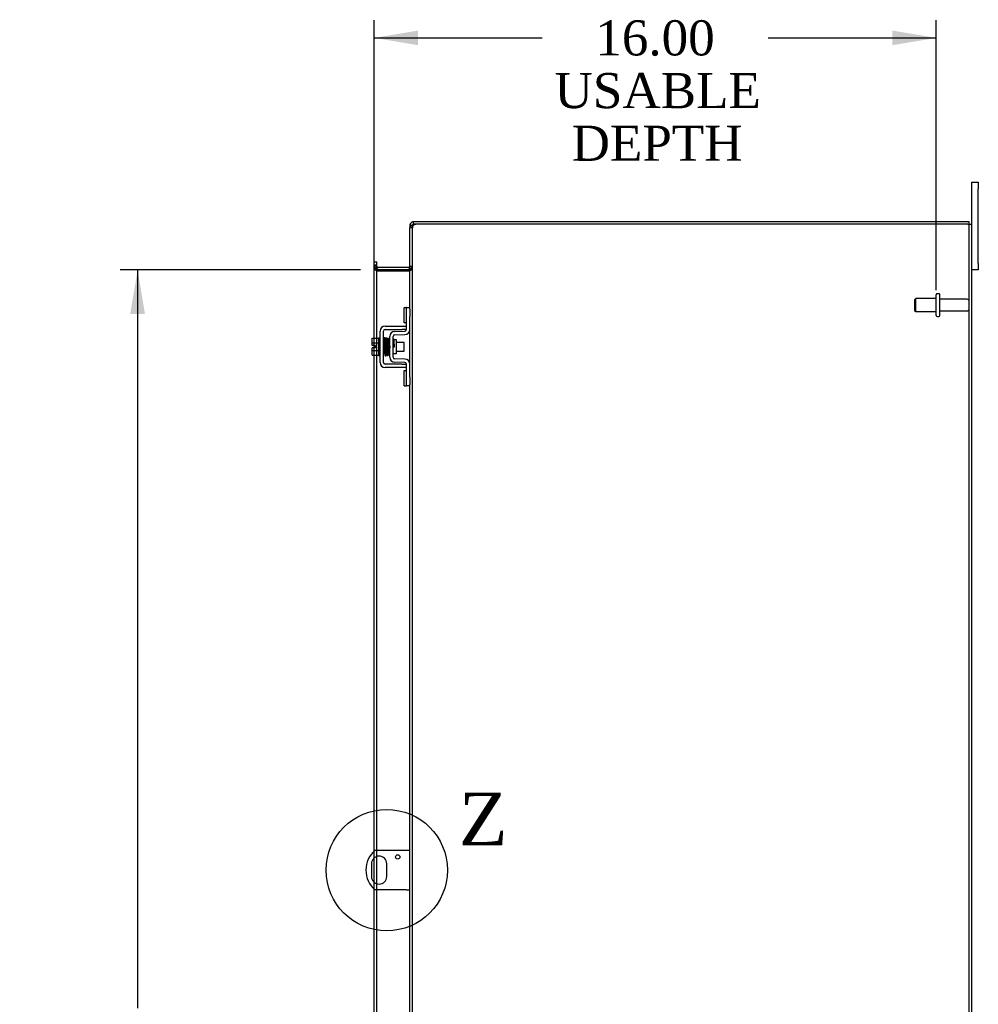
# Model space of a CAD drawing. Header units: inches. Extents: x 9 to 238, y 4 to 159.
# Tile 7 of 10: x 123 to 150, y 76 to 104. Entities that reach past the tile are written whole.
import ezdxf
from ezdxf.enums import TextEntityAlignment as Align
from ezdxf.lldxf.tags import DXFTag

# ---------------------------------------------------------------- set-up
doc = ezdxf.new("R2010")
doc.units = ezdxf.units.IN
doc.header["$MEASUREMENT"] = 0
doc.layers.get('0').update_dxf_attribs({"linetype": 'CONTINUOUS'})
for name, color, linetype in [('COM40153-1', 7, 'CONTINUOUS'), ('COM42667', 7, 'CONTINUOUS'), ('COM42780', 7, 'CONTINUOUS'), ('COM48466', 7, 'CONTINUOUS'), ('COM70236-4', 7, 'CONTINUOUS'), ('DEFAULT', 7, 'CONTINUOUS'), ('FET07710', 7, 'CONTINUOUS'), ('SCC19011', 7, 'CONTINUOUS'), ('SPR20265', 7, 'CONTINUOUS'), ('STD26094', 7, 'CONTINUOUS'), ('WAF25035', 7, 'CONTINUOUS')]:
    doc.layers.add(name, color=color, linetype=linetype)
doc.styles.add('SEACAD_TIMES_NEW_ROMAN', font='times.ttf')
tags = doc.linetypes.add('CENTER2', pattern=[1.125, 0.75, -0.125, 0.125, -0.125]).pattern_tags.tags
tags[10:11] = [DXFTag(74, 4), DXFTag(75, 0), DXFTag(340, '0'), DXFTag(46, 0.0), DXFTag(50, 0.0), DXFTag(44, 0.0), DXFTag(45, 0.0)]
tags[8:9] = [DXFTag(74, 4), DXFTag(75, 0), DXFTag(340, '0'), DXFTag(46, 0.0), DXFTag(50, 0.0), DXFTag(44, 0.0), DXFTag(45, 0.0)]
tags[6:7] = [DXFTag(74, 4), DXFTag(75, 0), DXFTag(340, '0'), DXFTag(46, 0.0), DXFTag(50, 0.0), DXFTag(44, 0.0), DXFTag(45, 0.0)]
tags[4:5] = [DXFTag(74, 4), DXFTag(75, 0), DXFTag(340, '0'), DXFTag(46, 0.0), DXFTag(50, 0.0), DXFTag(44, 0.0), DXFTag(45, 0.0)]

# ---------------------------------------------------------------- blocks, each defined once
blk = doc.blocks.new('GDIMGGROUP13')
at = {"layer": 'DEFAULT', "linetype": 'Continuous'}
for points in [[(133.904, 103.937), (132.654, 103.729), (133.904, 103.521)], [(147.408, 103.937), (147.408, 103.521), (148.658, 103.729)]]:
    blk.add_hatch(color=136, dxfattribs=at).paths.add_polyline_path(points)
at = {"layer": 'DEFAULT', "color": 136, "linetype": 'Continuous'}
for p, q in [((132.654, 96.55), (132.654, 104.229)), ((148.658, 96.55), (148.658, 104.229)), ((132.654, 103.729), (137.439, 103.729)), ((143.874, 103.729), (148.658, 103.729))]:
    blk.add_line(p, q, dxfattribs=at)
at = {"layer": 'DEFAULT', "color": 136, "linetype": 'Continuous', "style": 'SEACAD_TIMES_NEW_ROMAN'}
for s, p in [('16.00', (138.95, 104.229)), ('USABLE', (137.789, 102.729)), ('DEPTH', (138.275, 101.229))]:
    blk.add_text(s, height=1, dxfattribs=at).set_placement(p, align=Align.TOP_LEFT)
blk = doc.blocks.new('GDIMGGROUP20')
at = {"layer": 'DEFAULT', "linetype": 'Continuous'}
for points in [[(125.707, 95.872), (126.124, 95.872), (125.916, 97.122)], [(125.707, 53.122), (125.916, 51.872), (126.124, 53.122)]]:
    blk.add_hatch(color=136, dxfattribs=at).paths.add_polyline_path(points)
at = {"layer": 'DEFAULT', "color": 136, "linetype": 'Continuous'}
for p, q in [((132.262, 97.122), (125.416, 97.122)), ((125.916, 97.122), (125.916, 76.111)), ((125.916, 72.725), (125.916, 51.872)), ((132.262, 51.872), (125.416, 51.872))]:
    blk.add_line(p, q, dxfattribs=at)
at = {"layer": 'DEFAULT', "color": 136, "linetype": 'Continuous', "style": 'SEACAD_TIMES_NEW_ROMAN'}
for s, p in [('45.25', (124.209, 75.761)), ('OPENING ', (122.479, 74.261))]:
    blk.add_text(s, height=1, dxfattribs=at).set_placement(p, align=Align.TOP_LEFT)
blk = doc.blocks.new('SE1')
at = {"color": 136, "linetype": 'Continuous', "style": 'SEACAD_TIMES_NEW_ROMAN'}
blk.add_text('Z', height=1.5, dxfattribs=at).set_placement((135.066, 82.245), align=Align.TOP_LEFT)
blk = doc.blocks.new('SE')
at = {"layer": 'DEFAULT', "color": 7, "linetype": 'CENTER2'}
blk.add_circle((133.011, 80.037), 1.727, dxfattribs=at)
at = {"layer": 'DEFAULT'}
blk.add_blockref('SE1', (0, 0), dxfattribs=at)

msp = doc.modelspace()

# ---------------------------------------------------------------- linework, layer by layer
at = {"layer": 'COM40153-1', "color": 7}
for p, q in [((133.559, 80.6), (132.671, 80.6)), ((133.667, 80.6), (133.559, 80.6)), ((132.574, 80.219), (132.574, 79.856)), ((133.011, 79.856), (133.011, 80.219)), ((133.559, 79.475), (132.671, 79.475)), ((133.559, 79.475), (133.667, 79.475))]:
    msp.add_line(p, q, dxfattribs=at)
msp.add_circle((133.323, 80.413), 0.0625, dxfattribs=at)
for centre, radius, start, end in [((133.167, 80.037), 0.75, 131.4096, 228.5904), ((132.792, 80.219), 0.218, 0, 180), ((132.792, 79.856), 0.218, 180, 0)]:
    msp.add_arc(centre, radius, start, end, dxfattribs=at)
at = {"layer": 'COM42667', "color": 7}
for p, q in [((132.822, 94.489), (132.822, 95.381)), ((132.917, 94.489), (132.917, 95.381)), ((132.965, 95.524), (133.447, 95.524)), ((132.965, 95.429), (133.447, 95.429)), ((133.447, 95.524), (133.572, 95.524)), ((133.572, 95.429), (133.447, 95.429)), ((133.447, 94.441), (132.965, 94.441)), ((133.447, 94.346), (132.965, 94.346)), ((133.447, 94.441), (133.572, 94.441)), ((133.572, 94.346), (133.447, 94.346))]:
    msp.add_line(p, q, dxfattribs=at)
for centre, radius, start, end in [((132.965, 95.381), 0.143, 90, 180), ((132.965, 95.381), 0.048, 90, 180), ((132.965, 94.489), 0.143, 180, 270), ((132.965, 94.489), 0.048, 180, 270)]:
    msp.add_arc(centre, radius, start, end, dxfattribs=at)
at = {"layer": 'COM42780', "color": 7}
for p, q in [((133.508, 95.613), (133.508, 96.05)), ((133.508, 96.05), (133.558, 96.05)), ((133.572, 96.05), (133.558, 96.05)), ((133.572, 95.8), (133.572, 96.05)), ((133.572, 96.05), (133.667, 96.05)), ((133.667, 96.004), (133.667, 95.8)), ((133.558, 95.613), (133.508, 95.613)), ((133.558, 95.613), (133.572, 95.613)), ((133.572, 95.428), (133.572, 95.8)), ((133.667, 95.428), (133.667, 95.8)), ((133.236, 95.375), (133.525, 95.38)), ((133.095, 94.638), (133.095, 95.232)), ((133.19, 94.638), (133.19, 95.232)), ((133.285, 95.13), (133.219, 95.13)), ((133.238, 95.28), (133.527, 95.285)), ((133.285, 94.74), (133.285, 95.13)), ((133.19, 94.74), (133.285, 94.74)), ((133.525, 94.49), (133.236, 94.495)), ((133.527, 94.585), (133.238, 94.59)), ((133.508, 93.82), (133.508, 94.257)), ((133.508, 94.257), (133.558, 94.257)), ((133.572, 94.257), (133.558, 94.257)), ((133.572, 94.07), (133.572, 94.442)), ((133.667, 94.07), (133.667, 94.442)), ((133.572, 93.82), (133.572, 94.07)), ((133.667, 94.07), (133.667, 93.866)), ((133.508, 93.82), (133.558, 93.82)), ((133.558, 93.82), (133.572, 93.82)), ((133.667, 93.82), (133.572, 93.82))]:
    msp.add_line(p, q, dxfattribs=at)
for centre, radius, start, end in [((133.238, 95.232), 0.143, 91, 180), ((133.524, 95.428), 0.048, 271, 0), ((133.524, 95.428), 0.143, 271, 0), ((133.238, 95.232), 0.048, 91, 180), ((133.238, 94.638), 0.143, 180, 269), ((133.238, 94.638), 0.048, 180, 269), ((133.524, 94.442), 0.048, 0, 89), ((133.524, 94.442), 0.143, 0, 89)]:
    msp.add_arc(centre, radius, start, end, dxfattribs=at)
at = {"layer": 'COM48466', "color": 7}
for p, q in [((149.559, 98.425), (133.893, 98.425)), ((149.559, 98.425), (149.667, 98.425)), ((149.595, 50.569), (149.595, 98.425)), ((149.667, 50.569), (149.667, 98.425)), ((133.739, 98.32), (133.667, 98.32)), ((133.667, 96.004), (133.667, 98.32)), ((133.739, 98.32), (133.745, 98.353)), ((133.739, 50.674), (133.739, 98.32)), ((132.654, 97.257), (132.654, 97.217)), ((132.726, 97.257), (132.654, 97.257)), ((132.654, 95.176), (132.654, 97.217)), ((132.726, 97.182), (132.654, 97.182)), ((132.726, 97.217), (132.726, 97.257)), ((132.726, 95.176), (132.726, 97.217)), ((132.75, 97.097), (132.726, 97.097)), ((132.75, 97.097), (132.762, 97.097)), ((132.762, 97.097), (133.631, 97.097)), ((133.631, 97.097), (133.641, 97.097)), ((133.641, 97.097), (133.662, 97.097)), ((133.667, 97.171), (133.739, 97.171)), ((133.667, 94.442), (133.667, 95.428)), ((132.654, 94.969), (132.654, 95.176)), ((132.726, 94.694), (132.726, 95.176)), ((132.654, 94.901), (132.654, 94.969)), ((132.654, 94.694), (132.654, 94.901)), ((132.654, 80.584), (132.654, 94.694)), ((132.726, 80.6), (132.726, 94.694)), ((133.667, 75.566), (133.667, 93.866)), ((132.654, 80.388), (132.654, 80.584)), ((132.726, 80.427), (132.726, 80.6)), ((132.654, 79.686), (132.654, 80.388)), ((132.726, 79.647), (132.726, 80.427)), ((132.654, 79.49), (132.654, 79.686)), ((132.726, 79.475), (132.726, 79.647)), ((132.654, 74.738), (132.654, 79.49)), ((132.726, 74.738), (132.726, 79.475))]:
    msp.add_line(p, q, dxfattribs=at)
for centre, radius, start, end in [((133.821, 98.182), 0.219, 101.9345, 128.5283), ((133.836, 98.321), 0.0962, 128.8912, 160.5605), ((133.893, 98.175), 0.25, 90, 118.1546), ((133.715, 98.316), 0.0474, 129.5351, 175.4044), ((132.915, 97.189), 0.189, 182.2399, 209.1867), ((133.525, 97.18), 0.142, 324.6894, 356.6558)]:
    msp.add_arc(centre, radius, start, end, dxfattribs=at)
for points in [[(132.654, 97.182), (132.654, 97.175), (132.656, 97.168), (132.663, 97.154), (132.668, 97.147), (132.68, 97.133), (132.688, 97.126), (132.706, 97.111), (132.716, 97.104), (132.726, 97.097)], [(133.662, 97.097), (133.673, 97.104), (133.683, 97.11), (133.702, 97.122), (133.711, 97.128), (133.725, 97.14), (133.73, 97.147), (133.738, 97.159), (133.739, 97.165), (133.739, 97.171)]]:
    msp.add_open_spline(points, degree=3, knots=[0, 0, 0, 0, 0.25, 0.25, 0.5, 0.5, 0.75, 0.75, 1, 1, 1, 1], dxfattribs=at)
at = {"layer": 'COM70236-4', "color": 7}
for p, q in [((133.667, 98.389), (133.667, 98.32)), ((133.739, 98.389), (133.667, 98.389)), ((133.745, 98.409), (133.739, 98.389)), ((133.739, 98.389), (133.739, 98.32)), ((133.775, 98.425), (133.775, 98.497)), ((133.893, 98.497), (133.775, 98.497)), ((133.893, 98.425), (133.775, 98.425)), ((149.595, 98.497), (133.893, 98.497)), ((149.595, 98.425), (149.595, 98.497)), ((132.654, 97.352), (132.726, 97.352)), ((132.654, 97.282), (132.654, 97.352)), ((132.654, 97.257), (132.654, 97.282)), ((132.726, 97.282), (132.726, 97.352)), ((132.726, 97.257), (132.726, 97.282)), ((132.726, 97.23), (132.654, 97.23)), ((132.732, 97.146), (132.726, 97.129)), ((132.75, 97.196), (132.732, 97.146)), ((133.631, 97.194), (132.762, 97.194)), ((133.631, 97.122), (132.762, 97.122)), ((133.641, 97.196), (133.66, 97.133)), ((133.66, 97.133), (133.662, 97.126)), ((133.667, 97.23), (133.739, 97.23))]:
    msp.add_line(p, q, dxfattribs=at)
for centre, radius, start, end in [((133.775, 98.389), 0.108, 147.3569, 180), ((133.775, 98.389), 0.108, 90, 147.3569), ((133.775, 98.389), 0.036, 90, 147.3569), ((132.762, 97.23), 0.108, 180, 250.2179), ((132.762, 97.23), 0.036, 180, 250.2179), ((132.762, 97.23), 0.108, 250.2179, 257.0013), ((132.762, 97.23), 0.108, 257.0013, 270), ((132.762, 97.23), 0.036, 250.2179, 270), ((133.631, 97.23), 0.036, 270, 286.2205), ((133.631, 97.23), 0.108, 270, 286.2205), ((133.631, 97.23), 0.036, 286.2205, 0), ((133.631, 97.23), 0.108, 286.2205, 360)]:
    msp.add_arc(centre, radius, start, end, dxfattribs=at)
at = {"layer": 'FET07710', "color": 7}
for p, q in [((149.667, 99.435), (149.667, 99.622)), ((149.667, 99.622), (149.854, 99.622)), ((149.854, 99.622), (149.854, 99.435)), ((149.667, 98.425), (149.667, 99.435)), ((149.854, 97.31), (149.854, 99.435)), ((149.854, 97.31), (149.854, 97.122)), ((149.854, 97.122), (149.667, 97.122))]:
    msp.add_line(p, q, dxfattribs=at)
at = {"layer": 'SCC19011', "color": 7}
for p, q in [((132.596, 95.176), (132.777, 95.176)), ((132.596, 95.044), (132.596, 95.176)), ((132.596, 95.044), (132.777, 95.044)), ((132.596, 94.969), (132.596, 95.044)), ((132.94, 95.057), (132.917, 95.057)), ((132.99, 95.057), (132.975, 95.057)), ((133.04, 95.057), (133.025, 95.057)), ((133.09, 95.057), (133.075, 95.057)), ((133.509, 95.057), (133.285, 95.057)), ((133.509, 94.813), (133.509, 95.057)), ((132.691, 94.969), (132.596, 94.969)), ((132.596, 94.826), (132.596, 94.901)), ((132.691, 94.901), (132.596, 94.901)), ((132.596, 94.826), (132.777, 94.826)), ((132.596, 94.694), (132.596, 94.826)), ((132.691, 94.901), (132.691, 94.969)), ((132.917, 94.813), (132.949, 94.813)), ((132.984, 94.813), (132.999, 94.813)), ((133.034, 94.813), (133.049, 94.813)), ((133.084, 94.813), (133.095, 94.813)), ((133.285, 94.813), (133.509, 94.813)), ((132.596, 94.694), (132.777, 94.694))]:
    msp.add_line(p, q, dxfattribs=at)
at = {"layer": 'SPR20265', "color": 7}
msp.add_line((133.194, 94.935), (133.229, 94.935), dxfattribs=at)
for centre, radius, start, end in [((137.867, 94.758), 4.954, 175.1676, 176.5222), ((133.049, 95.16), 0.0181, 0.2962, 180.6354), ((137.839, 94.759), 4.891, 179.5941, 179.9583)]:
    msp.add_arc(centre, radius, start, end, dxfattribs=at)
for start_param, end_param in [(0, 2.474646), (3.808539, 6.283185)]:
    msp.add_ellipse((132.931, 94.763), major_axis=(0.0175, 0), ratio=0.707107, start_param=start_param, end_param=end_param, dxfattribs=at)
for points, knots in [([(132.966, 95.177), (132.966, 95.178), (132.966, 95.179), (132.966, 95.181), (132.965, 95.184), (132.963, 95.186), (132.961, 95.189), (132.958, 95.191), (132.955, 95.192), (132.951, 95.193), (132.945, 95.193), (132.937, 95.189), (132.932, 95.181), (132.931, 95.175), (132.93, 95.171)], [0.0247586, 0.0247586, 0.0247586, 0.0247586, 0.0394799, 0.0780267, 0.1170502, 0.1577954, 0.2011902, 0.2478129, 0.2979655, 0.3517973, 0.4729948, 0.6248981, 0.8034762, 1, 1, 1, 1]), ([(132.932, 95.172), (132.933, 95.172), (132.934, 95.17), (132.937, 95.139), (132.939, 95.085), (132.941, 95.029), (132.943, 94.982), (132.945, 94.932), (132.946, 94.881), (132.948, 94.832), (132.95, 94.787), (132.952, 94.748), (132.953, 94.718), (132.955, 94.699), (132.956, 94.697), (132.957, 94.697)], [0.041658, 0.041658, 0.041658, 0.041658, 0.1062331, 0.2177365, 0.3345116, 0.3951575, 0.4571173, 0.5204025, 0.5850154, 0.650919, 0.7181243, 0.7866617, 0.856475, 0.927577, 0.9945625, 0.9945625, 0.9945625, 0.9945625]), ([(132.992, 94.701), (132.991, 94.702), (132.989, 94.707), (132.986, 94.751), (132.984, 94.81), (132.982, 94.869), (132.98, 94.917), (132.978, 94.967), (132.977, 95.018), (132.975, 95.065), (132.973, 95.108), (132.971, 95.143), (132.969, 95.167), (132.968, 95.178), (132.967, 95.179), (132.966, 95.179)], [0.0084013, 0.0084013, 0.0084013, 0.0084013, 0.1047673, 0.2149815, 0.3308118, 0.3911182, 0.4528716, 0.5160814, 0.5807303, 0.6468516, 0.7144807, 0.783578, 0.8541849, 0.926338, 0.9626406, 0.9626406, 0.9626406, 0.9626406]), ([(132.981, 95.17), (132.98, 95.166), (132.978, 95.144), (132.976, 95.102), (132.975, 95.075), (132.975, 95.074)], [0.1075026, 0.1075026, 0.1075026, 0.1075026, 0.219859, 0.336958, 0.3455788, 0.3455788, 0.3455788, 0.3455788]), ([(133.019, 95.16), (133.019, 95.166), (133.018, 95.173), (133.011, 95.181), (133.005, 95.184), (133, 95.185), (132.997, 95.185), (132.993, 95.184), (132.99, 95.182), (132.987, 95.179), (132.984, 95.175), (132.983, 95.171), (132.983, 95.169), (132.983, 95.167)], [0, 0, 0, 0, 0.337377, 0.476585, 0.593946, 0.643993, 0.690857, 0.738213, 0.787078, 0.837877, 0.890521, 0.944659, 1, 1, 1, 1]), ([(132.984, 95.163), (132.985, 95.154), (132.986, 95.139), (132.989, 95.084), (132.992, 95.014), (132.994, 94.934), (132.997, 94.854), (133, 94.784), (133.003, 94.731), (133.005, 94.716), (133.006, 94.708)], [0, 0, 0, 0, 0.125356, 0.250547, 0.375714, 0.500726, 0.625702, 0.75054, 0.875328, 1, 1, 1, 1]), ([(133.04, 94.711), (133.039, 94.718), (133.038, 94.732), (133.035, 94.785), (133.032, 94.854), (133.029, 94.934), (133.027, 95.014), (133.024, 95.085), (133.021, 95.14), (133.019, 95.156), (133.018, 95.165)], [0, 0, 0, 0, 0.123677, 0.247763, 0.372182, 0.497025, 0.622181, 0.747773, 0.873664, 1, 1, 1, 1]), ([(133.032, 95.162), (133.031, 95.159), (133.029, 95.153), (133.027, 95.114), (133.025, 95.082), (133.025, 95.071)], [0, 0, 0, 0, 0.1069729, 0.2190176, 0.2772299, 0.2772299, 0.2772299, 0.2772299]), ([(133.032, 95.158), (133.033, 95.156), (133.035, 95.151), (133.038, 95.107), (133.041, 95.038), (133.043, 94.964), (133.046, 94.902), (133.047, 94.856), (133.049, 94.812), (133.051, 94.773), (133.053, 94.741), (133.055, 94.719), (133.056, 94.71), (133.057, 94.71), (133.057, 94.71)], [0.0031575, 0.0031575, 0.0031575, 0.0031575, 0.106276, 0.2177664, 0.3343795, 0.4562757, 0.5195077, 0.5840716, 0.6500082, 0.7172741, 0.7858907, 0.8559002, 0.9272657, 0.9562295, 0.9562295, 0.9562295, 0.9562295]), ([(133.091, 94.719), (133.091, 94.718), (133.09, 94.72), (133.087, 94.746), (133.085, 94.795), (133.083, 94.845), (133.081, 94.888), (133.079, 94.935), (133.078, 94.983), (133.076, 95.03), (133.074, 95.073), (133.072, 95.11), (133.071, 95.139), (133.069, 95.159), (133.067, 95.161), (133.067, 95.162)], [0.0493682, 0.0493682, 0.0493682, 0.0493682, 0.1041505, 0.2141198, 0.3297994, 0.3901531, 0.4519694, 0.5152557, 0.5800319, 0.6463064, 0.7140466, 0.7832821, 0.8540388, 0.9262663, 0.9997798, 0.9997798, 0.9997798, 0.9997798]), ([(133.095, 95.17), (133.093, 95.169), (133.088, 95.167), (133.081, 95.157), (133.08, 95.146), (133.077, 95.121), (133.076, 95.09), (133.075, 95.072), (133.075, 95.065)], [0.5049436, 0.5049436, 0.5049436, 0.5049436, 0.5126381, 0.5301382, 0.5631975, 0.6133029, 0.6453829, 0.6655854, 0.6655854, 0.6655854, 0.6655854]), ([(133.085, 95.142), (133.085, 95.142), (133.086, 95.135), (133.087, 95.112), (133.089, 95.073), (133.091, 95.031), (133.093, 94.977), (133.094, 94.934), (133.095, 94.911), (133.095, 94.908)], [0.5252176, 0.5252176, 0.5252176, 0.5252176, 0.5500519, 0.604828, 0.6390024, 0.6775462, 0.720453, 0.7677407, 0.7732337, 0.7732337, 0.7732337, 0.7732337]), ([(133.217, 95.137), (133.217, 95.139), (133.217, 95.141), (133.215, 95.145), (133.213, 95.149), (133.21, 95.151), (133.206, 95.153), (133.201, 95.155), (133.196, 95.154), (133.192, 95.153), (133.19, 95.152)], [0, 0, 0, 0, 0.0589773, 0.1211115, 0.1849679, 0.2490189, 0.31194, 0.3728411, 0.4898099, 0.5959107, 0.5959107, 0.5959107, 0.5959107]), ([(133.19, 95.032), (133.191, 95.027), (133.191, 95.009), (133.193, 94.976), (133.194, 94.95), (133.194, 94.935)], [0.6947964, 0.6947964, 0.6947964, 0.6947964, 0.7496304, 0.874808, 1, 1, 1, 1]), ([(133.229, 94.935), (133.229, 94.95), (133.228, 94.976), (133.226, 95.017), (133.224, 95.053), (133.223, 95.085), (133.221, 95.111), (133.219, 95.129), (133.218, 95.139), (133.217, 95.139), (133.217, 95.139)], [0, 0, 0, 0, 0.1236932, 0.2477957, 0.3722334, 0.4970307, 0.6222178, 0.7477992, 0.8737106, 0.9604174, 0.9604174, 0.9604174, 0.9604174]), ([(132.992, 94.697), (132.993, 94.7), (132.995, 94.708), (132.997, 94.75), (132.999, 94.785), (132.999, 94.797)], [0, 0, 0, 0, 0.1087369, 0.2223139, 0.2823724, 0.2823724, 0.2823724, 0.2823724]), ([(133.043, 94.706), (133.044, 94.711), (133.046, 94.733), (133.048, 94.775), (133.049, 94.802), (133.05, 94.804)], [0.1097302, 0.1097302, 0.1097302, 0.1097302, 0.2224256, 0.3403895, 0.3502806, 0.3502806, 0.3502806, 0.3502806]), ([(133.191, 94.723), (133.192, 94.726), (133.193, 94.732), (133.194, 94.739), (133.195, 94.742)], [0.53014438, 0.53014438, 0.53014438, 0.53014438, 0.5577634, 0.5731101, 0.5731101, 0.5731101, 0.5731101]), ([(132.957, 94.698), (132.957, 94.697), (132.957, 94.694), (132.958, 94.69), (132.961, 94.687), (132.965, 94.683), (132.971, 94.681), (132.978, 94.681), (132.984, 94.683), (132.989, 94.688), (132.992, 94.694), (132.993, 94.697), (132.993, 94.699)], [0, 0, 0, 0, 0.065589, 0.134096, 0.204, 0.273642, 0.405923, 0.527776, 0.652215, 0.775569, 0.89228, 1, 1, 1, 1]), ([(133.005, 94.713), (133.005, 94.707), (133.006, 94.701), (133.013, 94.693), (133.019, 94.69), (133.024, 94.689), (133.027, 94.689), (133.031, 94.69), (133.034, 94.692), (133.037, 94.695), (133.04, 94.699), (133.041, 94.703), (133.041, 94.705), (133.041, 94.707)], [0, 0, 0, 0, 0.324319, 0.462115, 0.581304, 0.633213, 0.682431, 0.732423, 0.783847, 0.836789, 0.89085, 0.94542, 1, 1, 1, 1]), ([(133.058, 94.711), (133.058, 94.711), (133.058, 94.709), (133.059, 94.706), (133.061, 94.703), (133.063, 94.701), (133.065, 94.699), (133.069, 94.698), (133.073, 94.697), (133.079, 94.697), (133.087, 94.701), (133.092, 94.71), (133.093, 94.716), (133.094, 94.72)], [0.0423433, 0.0423433, 0.0423433, 0.0423433, 0.0780693, 0.1166064, 0.1566075, 0.1991192, 0.2448555, 0.2942488, 0.3475582, 0.468612, 0.6213089, 0.801496, 1, 1, 1, 1])]:
    msp.add_open_spline(points, degree=3, knots=knots, dxfattribs=at)
msp.add_open_spline([(133.093, 94.716), (133.094, 94.721), (133.095, 94.726), (133.095, 94.735)], degree=3, dxfattribs=at)
at = {"layer": 'STD26094', "color": 7}
for p, q in [((148.728, 96.447), (148.688, 96.447)), ((148.071, 96.31), (148.033, 96.272)), ((148.033, 96.272), (148.033, 95.972)), ((148.071, 95.935), (148.071, 96.31)), ((148.658, 96.31), (148.071, 96.31)), ((148.658, 95.827), (148.658, 96.417)), ((148.758, 95.827), (148.758, 96.417)), ((149.535, 96.287), (148.758, 96.287)), ((148.033, 95.972), (148.071, 95.935)), ((148.071, 95.935), (148.658, 95.935)), ((148.758, 95.957), (149.535, 95.957)), ((148.688, 95.797), (148.728, 95.797))]:
    msp.add_line(p, q, dxfattribs=at)
for centre, radius, start, end in [((148.688, 96.417), 0.03, 90, 180), ((148.728, 96.417), 0.03, 0, 90), ((149.535, 96.227), 0.06, 0, 90), ((149.535, 96.017), 0.06, 270, 0), ((148.688, 95.827), 0.03, 180, 270), ((148.728, 95.827), 0.03, 270, 0)]:
    msp.add_arc(centre, radius, start, end, dxfattribs=at)
at = {"layer": 'WAF25035', "color": 7}
for p, q in [((132.777, 95.185), (132.777, 94.685)), ((132.822, 95.185), (132.777, 95.185)), ((132.777, 94.685), (132.822, 94.685))]:
    msp.add_line(p, q, dxfattribs=at)

# ---------------------------------------------------------------- block references
at = {"layer": 'DEFAULT', "color": 7}
for name in ['GDIMGGROUP13', 'GDIMGGROUP20', 'SE']:
    msp.add_blockref(name, (0, 0), dxfattribs=at)

doc.saveas('drawing.dxf')
